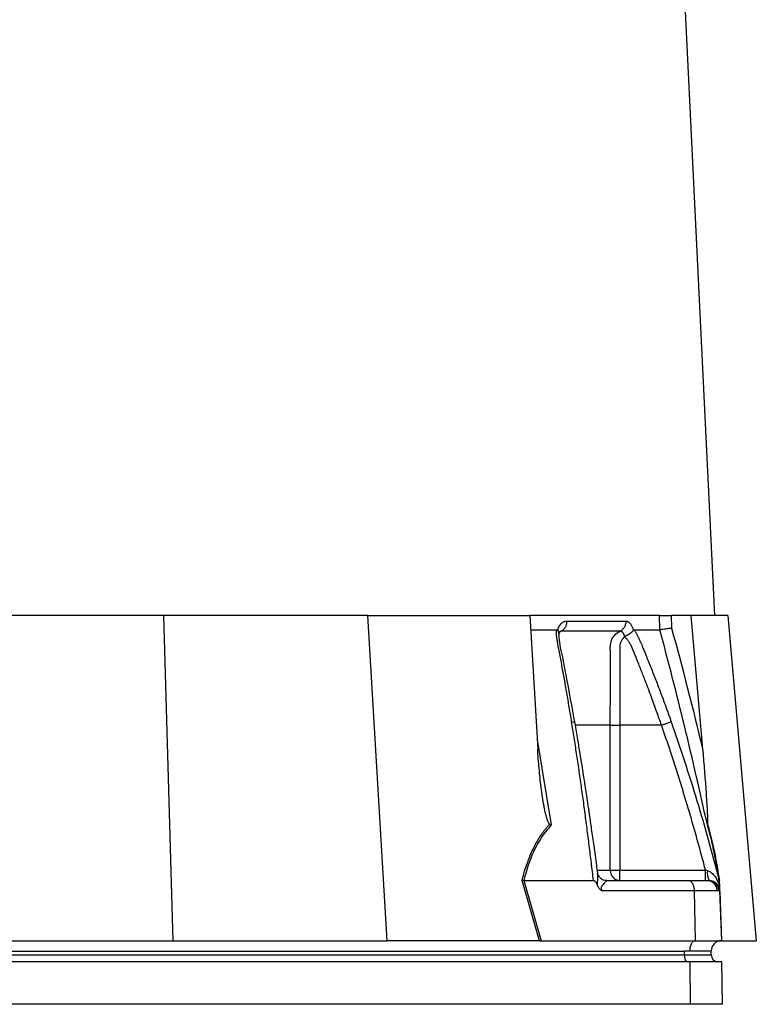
# Model space of a CAD drawing. Extents: x 117 to 1344, y 7 to 1887.
# Tile 7 of 15: x 448 to 657, y 448 to 727. Entities that reach past the tile are written whole.
import ezdxf

# ---------------------------------------------------------------- set-up
doc = ezdxf.new("R2010")
doc.units = 0
doc.layers.get('0').update_dxf_attribs({"linetype": 'CONTINUOUS'})

msp = doc.modelspace()

# ---------------------------------------------------------------- linework, layer by layer
at = {"color": 7, "linetype": 'CONTINUOUS'}
for p, q in [((645.02, 558.49), (604.52, 1400.49)), ((489, 558.49), (432.61, 558.49)), ((489, 558.49), (491.64, 466.49)), ((546.75, 558.49), (489, 558.49)), ((546.75, 558.49), (552.17, 466.49)), ((546.75, 558.49), (592.69, 558.49)), ((592.69, 558.49), (594.91, 520.69)), ((629.36, 558.49), (592.69, 558.49)), ((629.5, 554.49), (629.36, 558.49)), ((638.29, 558.49), (632.69, 558.49)), ((632.69, 558.49), (632.81, 554.94)), ((638.29, 558.49), (641.6, 520.69)), ((648.75, 558.49), (638.29, 558.49)), ((648.75, 558.49), (656.8, 466.49)), ((592.93, 554.49), (600.21, 554.49)), ((600.51, 554.35), (600.56, 554.49)), ((621.97, 554.49), (622.02, 554.35)), ((615.47, 486.49), (615.47, 527.49)), ((618.16, 527.49), (618.16, 486.49)), ((629.96, 527.49), (618.16, 527.49)), ((594.76, 523.37), (598.73, 499.25)), ((611.86, 486.49), (615.47, 486.49)), ((615.47, 486.49), (618.16, 486.49)), ((618.16, 483.49), (618.16, 486.49)), ((618.16, 486.49), (642.42, 486.49)), ((595.41, 466.49), (590.48, 483.51)), ((590.97, 483.49), (590.96, 483.49)), ((590.96, 483.49), (595.88, 466.49)), ((590.97, 483.49), (610.7, 483.49)), ((614.38, 483.49), (637.71, 483.49)), ((637.71, 483.49), (642.87, 483.49)), ((642.87, 483.49), (643.23, 483.49)), ((643.23, 483.49), (643.41, 483.49)), ((646.15, 484.05), (646.31, 483.49)), ((646.3, 483.46), (646.22, 483.8)), ((639.21, 480.59), (613.17, 480.59)), ((639.21, 480.59), (639.45, 466.49)), ((645.73, 480.59), (639.21, 480.59)), ((646.18, 480.59), (645.73, 480.59)), ((646.41, 480.59), (646.18, 480.59)), ((646.41, 480.59), (646.9, 466.49)), ((646.47, 480.43), (646.95, 466.49)), ((438.84, 466.49), (491.64, 466.49)), ((491.64, 466.49), (552.17, 466.49)), ((595.17, 466.49), (552.17, 466.49)), ((595.41, 466.49), (595.88, 466.49)), ((595.88, 466.49), (639.45, 466.49)), ((639.45, 466.49), (646.9, 466.49)), ((647.01, 466.49), (656.8, 466.49)), ((394.51, 463.49), (636.51, 463.49)), ((638.01, 463.49), (636.51, 463.49)), ((636.51, 462.49), (636.51, 463.49)), ((644.01, 463.49), (638.01, 463.49)), ((644.01, 462.49), (644.01, 463.49)), ((394.51, 462.49), (636.51, 462.49)), ((638.03, 460.49), (396.03, 460.49)), ((636.51, 462.49), (644.01, 462.49)), ((647.06, 460.49), (638.03, 460.49)), ((638.14, 448.49), (638.03, 460.49)), ((647.27, 448.49), (647.06, 460.49)), ((638.14, 448.49), (396.14, 448.49))]:
    msp.add_line(p, q, dxfattribs=at)
at = {"color": 7, "linetype": 'CONTINUOUS', "flags": 128}
for points in [[(638.01, 463.49), (638.03, 464.06), (638.12, 464.61), (638.25, 465.12), (638.43, 465.57), (638.65, 465.94), (638.9, 466.23), (639.17, 466.41), (639.45, 466.49)], [(637.51, 460.49), (637.31, 460.53), (637.12, 460.64), (636.95, 460.82), (636.8, 461.07), (636.68, 461.38), (636.58, 461.72), (636.53, 462.1), (636.51, 462.49)]]:
    msp.add_lwpolyline(points, dxfattribs=at)
at = {"color": 7, "linetype": 'CONTINUOUS'}
for centre, radius, start, end in [((618.33, 486.34), 2.86, 177.0317, 266.6852), ((647.9, 485.68), 5, 172.1768, 206.0592), ((642.8, 480.56), 2.93, 0.5836, 88.6463), ((643.2, 480.51), 2.97, 1.5161, 89.553), ((643.41, 480.49), 3, 2, 90), ((647.01, 463.49), 3, 92, 180), ((647.01, 463.49), 3, 90, 91.0431), ((646.01, 462.49), 2, 180, 270)]:
    msp.add_arc(centre, radius, start, end, dxfattribs=at)
msp.add_ellipse((596.5, 463.49), major_axis=(13.24, -0.32), ratio=0.225259, start_param=1.658536, end_param=1.676742, dxfattribs=at)
for points, knots in [([(629.36, 558.49), (629.49, 558.49), (629.67, 558.49), (630.12, 558.49), (630.39, 558.49), (630.84, 558.49), (631, 558.49), (631.32, 558.49), (631.49, 558.49), (632, 558.49), (632.35, 558.49), (632.69, 558.49)], [0, 0, 0, 0, 0.25, 0.25, 0.5, 0.5, 0.625, 0.625, 0.75, 0.75, 1, 1, 1, 1]), ([(600.56, 554.49), (600.59, 554.55), (600.63, 554.69), (600.71, 554.88), (600.79, 555.06), (600.88, 555.24), (600.97, 555.41), (601.07, 555.57), (601.17, 555.72), (601.27, 555.87), (601.38, 556.01), (601.49, 556.13), (601.6, 556.26), (601.72, 556.37), (601.88, 556.51), (602.09, 556.65), (602.34, 556.79), (602.6, 556.89), (602.86, 556.95), (603.04, 556.95), (603.12, 556.96)], [0, 0, 0, 0, 0.0442489, 0.088103, 0.1316437, 0.1749545, 0.21812, 0.2612256, 0.3043574, 0.347601, 0.3910414, 0.4347626, 0.4788469, 0.5233746, 0.5684236, 0.6548026, 0.7405374, 0.8262412, 0.9125282, 1, 1, 1, 1]), ([(603.12, 556.96), (603.13, 556.68), (603.11, 556.38), (602.98, 555.8), (602.88, 555.51), (602.6, 554.99), (602.43, 554.75), (602.04, 554.36), (601.83, 554.21), (601.62, 554.1)], [0, 0, 0, 0, 0.25, 0.25, 0.5, 0.5, 0.75, 0.75, 1, 1, 1, 1]), ([(619.86, 556.96), (619.87, 556.68), (619.84, 556.38), (619.7, 555.8), (619.59, 555.51), (619.29, 554.99), (619.11, 554.75), (618.69, 554.36), (618.46, 554.21), (618.23, 554.1)], [0, 0, 0, 0, 0.25, 0.25, 0.5, 0.5, 0.75, 0.75, 1, 1, 1, 1]), ([(619.86, 556.96), (619.89, 556.96), (619.97, 556.96), (620.07, 556.94), (620.18, 556.92), (620.28, 556.88), (620.39, 556.84), (620.49, 556.78), (620.59, 556.72), (620.69, 556.65), (620.79, 556.57), (620.92, 556.45), (621.08, 556.28), (621.25, 556.05), (621.42, 555.79), (621.57, 555.51), (621.72, 555.19), (621.85, 554.86), (621.93, 554.61), (621.97, 554.49)], [0, 0, 0, 0, 0.043919, 0.087472, 0.13073, 0.173768, 0.216664, 0.259492, 0.30233, 0.345255, 0.388344, 0.431671, 0.51489, 0.596546, 0.677156, 0.757259, 0.837405, 0.91814, 1, 1, 1, 1]), ([(632.81, 554.94), (632.8, 554.94), (632.44, 554.88), (631.72, 554.77), (630.75, 554.63), (629.95, 554.53), (629.65, 554.5), (629.5, 554.49)], [0, 0, 0, 0, 0.005472, 0.269784, 0.513888, 0.756924, 1, 1, 1, 1]), ([(600.21, 554.49), (600.24, 554.49), (600.28, 554.48), (600.34, 554.47), (600.4, 554.44), (600.46, 554.4), (600.5, 554.37), (600.51, 554.35)], [0, 0, 0, 0, 0.212576, 0.416535, 0.614103, 0.807726, 1, 1, 1, 1]), ([(604.52, 528.45), (604.41, 529.13), (604.19, 530.51), (603.85, 532.56), (603.51, 534.59), (603.16, 536.62), (602.71, 539.24), (602.14, 542.43), (601.56, 545.59), (601.08, 548.1), (600.8, 549.59), (600.59, 550.65), (600.49, 551.26), (600.4, 551.77), (600.33, 552.27), (600.28, 552.8), (600.24, 553.37), (600.22, 553.94), (600.21, 554.3), (600.21, 554.49)], [0, 0, 0, 0, 0.0777766, 0.1551997, 0.2322716, 0.3089948, 0.3853718, 0.5305262, 0.6744738, 0.7474235, 0.8196146, 0.8463831, 0.8697605, 0.889755, 0.9063828, 0.929523, 0.9527995, 0.9762724, 1, 1, 1, 1]), ([(600.51, 554.35), (600.65, 554.19), (600.9, 553.89), (600.89, 553.6), (600.89, 553.46)], [0, 0, 0, 0, 0.542773, 1, 1, 1, 1]), ([(600.88, 553.24), (600.9, 553.3), (600.96, 553.49), (601.08, 553.77), (601.23, 554.01), (601.21, 553.99), (601.2, 553.98)], [0, 0, 0, 0, 0.121011, 0.34723, 0.710469, 1, 1, 1, 1]), ([(605.48, 528), (604.65, 532.59), (603.43, 539.27), (602.01, 546.82), (601.03, 551.03), (600.96, 552.83), (600.93, 553.74)], [0, 0, 0, 0, 0.521788, 0.759699, 0.879052, 1, 1, 1, 1]), ([(601.62, 554.1), (601.46, 554.01), (601.25, 553.9), (601.08, 553.7), (601.03, 553.65)], [0, 0, 0, 0, 0.74062, 1, 1, 1, 1]), ([(601.62, 554.1), (601.51, 554.1), (601.34, 554.09), (601.18, 553.97), (601.13, 553.93)], [0, 0, 0, 0, 0.646085, 1, 1, 1, 1]), ([(618.23, 554.1), (617.66, 554.1), (616.42, 554.1), (614.57, 554.1), (612.55, 554.1), (611.13, 554.1), (609.63, 554.1), (608.17, 554.1), (605.97, 554.1), (603.84, 554.1), (602.33, 554.1), (601.62, 554.1)], [0.7589111, 0.7589111, 0.7589111, 0.7589111, 0.7820302, 0.8131687, 0.8443073, 0.8754458, 0.8754458, 0.9065844, 0.9377229, 0.9688615, 0.9919807, 0.9919807, 0.9919807, 0.9919807]), ([(615.47, 527.49), (615.47, 529.49), (615.48, 534.99), (615.48, 540.5), (615.48, 545.51), (615.52, 547.47), (615.44, 549.94), (615.71, 551.46), (616.49, 552.83), (617.41, 553.68), (618.04, 554), (618.23, 554.1)], [0, 0, 0, 0, 0.215903, 0.59376, 0.595614, 0.756404, 0.805058, 0.862766, 0.91991, 0.976224, 1, 1, 1, 1]), ([(619.53, 552.41), (619.41, 552.33), (619.24, 552.23), (618.91, 551.91), (618.57, 551.42), (618.25, 550.64), (618.14, 549.64), (618.21, 547.44), (618.16, 545.16), (618.17, 543.2), (618.16, 542.71), (618.16, 538.63), (618.16, 533.58), (618.16, 528.55), (618.16, 527.49)], [0, 0, 0, 0, 0.017269, 0.02335, 0.05488, 0.088566, 0.123098, 0.172668, 0.348538, 0.392505, 0.403497, 0.406245, 0.87477, 1, 1, 1, 1]), ([(619.53, 552.58), (619.52, 552.62), (619.5, 552.7), (619.46, 552.83), (619.41, 552.98), (619.34, 553.14), (619.25, 553.32), (619.14, 553.5), (619.02, 553.67), (618.88, 553.83), (618.73, 553.95), (618.56, 554.04), (618.4, 554.1), (618.29, 554.1), (618.23, 554.1)], [0, 0, 0, 0, 0.038504, 0.086514, 0.144034, 0.211029, 0.287449, 0.37325, 0.468405, 0.572922, 0.680036, 0.786786, 0.893373, 1, 1, 1, 1]), ([(619.55, 552.59), (619.56, 552.6), (619.59, 552.63), (619.65, 552.67), (619.72, 552.71), (619.8, 552.75), (619.9, 552.8), (620, 552.86), (620.12, 552.92), (620.25, 552.98), (620.39, 553.06), (620.55, 553.14), (620.71, 553.23), (620.87, 553.33), (621.04, 553.44), (621.22, 553.56), (621.4, 553.7), (621.58, 553.85), (621.74, 554.02), (621.9, 554.18), (621.98, 554.3), (622.02, 554.35)], [0, 0, 0, 0, 0.017248, 0.037456, 0.060913, 0.087838, 0.118407, 0.152763, 0.191026, 0.233291, 0.279627, 0.330072, 0.384627, 0.443251, 0.505852, 0.572276, 0.648655, 0.730209, 0.816408, 0.906598, 1, 1, 1, 1]), ([(629.96, 527.49), (629.53, 528.71), (628.61, 531.35), (627.07, 535.58), (625.75, 539.07), (624.75, 541.67), (624.14, 543.21), (623.51, 544.81), (623.01, 546.08), (622.64, 546.99), (622.42, 547.52), (622.2, 548.06), (621.98, 548.59), (621.75, 549.13), (621.57, 549.56), (621.43, 549.89), (621.31, 550.11), (621.18, 550.35), (621.04, 550.59), (620.88, 550.85), (620.7, 551.11), (620.52, 551.37), (620.32, 551.64), (620.11, 551.92), (619.89, 552.19), (619.74, 552.37), (619.66, 552.46)], [0, 0, 0, 0, 0.143085, 0.308796, 0.497427, 0.555835, 0.616742, 0.680167, 0.746121, 0.767405, 0.788723, 0.810074, 0.831456, 0.852865, 0.874301, 0.883002, 0.892336, 0.902282, 0.912815, 0.923904, 0.935514, 0.947608, 0.960145, 0.973084, 0.986383, 1, 1, 1, 1]), ([(622.02, 554.35), (622.03, 554.37), (622.05, 554.4), (622.08, 554.43), (622.12, 554.46), (622.15, 554.47), (622.19, 554.49), (622.22, 554.49), (622.23, 554.49)], [0, 0, 0, 0, 0.160202, 0.321039, 0.484027, 0.650625, 0.822199, 1, 1, 1, 1]), ([(622.23, 554.49), (622.29, 554.38), (622.42, 554.18), (622.6, 553.86), (622.77, 553.54), (622.94, 553.23), (623.11, 552.91), (623.27, 552.58), (623.43, 552.26), (623.59, 551.93), (623.78, 551.51), (624.03, 550.93), (624.4, 550.07), (624.84, 549.01), (625.34, 547.81), (626.16, 545.79), (627.29, 542.97), (628.69, 539.37), (630.06, 535.75), (631.4, 532.12), (632.27, 529.67), (632.71, 528.45)], [0, 0, 0, 0, 0.013423, 0.026738, 0.039956, 0.053088, 0.066144, 0.079134, 0.09207, 0.104963, 0.117824, 0.141662, 0.172831, 0.217057, 0.263491, 0.312127, 0.449156, 0.58733, 0.723761, 0.861313, 1, 1, 1, 1]), ([(642.94, 499.25), (640.9, 508.51), (638.77, 517.74), (634.3, 536.16), (631.96, 545.34), (629.49, 554.49)], [0, 0, 0, 0, 0.5, 0.5, 1, 1, 1, 1]), ([(610.7, 483.49), (610.6, 484.32), (610.41, 485.99), (610.11, 488.49), (609.81, 490.97), (609.5, 493.43), (609.19, 495.87), (608.88, 498.3), (608.57, 500.72), (608.25, 503.12), (607.93, 505.5), (607.6, 507.87), (607.27, 510.22), (606.94, 512.55), (606.61, 514.87), (606.27, 517.17), (605.93, 519.46), (605.58, 521.73), (605.23, 523.98), (604.88, 526.22), (604.64, 527.71), (604.52, 528.45)], [0, 0, 0, 0, 0.055211, 0.110128, 0.164753, 0.219086, 0.273129, 0.326884, 0.38035, 0.43353, 0.486425, 0.539036, 0.591365, 0.643413, 0.695181, 0.746671, 0.797884, 0.848822, 0.899487, 0.949879, 1, 1, 1, 1]), ([(604.52, 528.45), (604.73, 528.41), (605.17, 528.34), (605.47, 528.17), (605.45, 528.03), (605.45, 528)], [0, 0, 0, 0, 0.413142, 0.850219, 1, 1, 1, 1]), ([(611.89, 485.64), (611.8, 486.36), (611.46, 488.95), (610.89, 493.12), (610.22, 497.92), (609.64, 501.97), (609.15, 505.28), (608.78, 507.77), (608.49, 509.67), (608.21, 511.43), (607.88, 513.57), (607.44, 516.32), (606.9, 519.68), (606.24, 523.65), (605.75, 526.48), (605.48, 528)], [0, 0, 0, 0, 0.050663, 0.180653, 0.293264, 0.388491, 0.466333, 0.526794, 0.564787, 0.601012, 0.651659, 0.716876, 0.796665, 0.891033, 1, 1, 1, 1]), ([(615.47, 527.49), (613.05, 527.49), (609.97, 527.49), (606.34, 527.49), (605.57, 527.49)], [0, 0, 0, 0, 0.789481, 1, 1, 1, 1]), ([(615.47, 527.49), (615.72, 527.49), (616.11, 527.49), (617.05, 527.49), (617.61, 527.49), (618.16, 527.49)], [0, 0, 0, 0, 0.5, 0.5, 1, 1, 1, 1]), ([(629.96, 527.49), (630.25, 527.59), (630.56, 527.7), (631.16, 527.91), (631.45, 528.01), (631.96, 528.19), (632.19, 528.26), (632.52, 528.38), (632.64, 528.42), (632.71, 528.45)], [0, 0, 0, 0, 0.25, 0.25, 0.5, 0.5, 0.75, 0.75, 1, 1, 1, 1]), ([(642.42, 486.49), (642.2, 487.34), (641.74, 489.05), (641.05, 491.59), (640.35, 494.12), (639.65, 496.63), (638.94, 499.12), (638.23, 501.59), (637.51, 504.04), (636.78, 506.47), (636.05, 508.88), (635.31, 511.27), (634.56, 513.65), (633.81, 516), (633.05, 518.34), (632.29, 520.65), (631.52, 522.95), (630.75, 525.22), (630.22, 526.73), (629.96, 527.49)], [0, 0, 0, 0, 0.061953, 0.123509, 0.18467, 0.245435, 0.305808, 0.365787, 0.425376, 0.484574, 0.543383, 0.601804, 0.659839, 0.717488, 0.774754, 0.831636, 0.888137, 0.944258, 1, 1, 1, 1]), ([(632.71, 528.45), (635.22, 521.03), (640.18, 506.37), (644.18, 491.43), (646.15, 484.05)], [0, 0, 0, 0, 0.506448, 1, 1, 1, 1]), ([(598.31, 499.48), (598.23, 499.54), (598.16, 499.61), (598.03, 499.79), (597.98, 499.88), (597.83, 500.17), (597.74, 500.38), (597.51, 501.01), (597.39, 501.45), (597.16, 502.32), (597.06, 502.76), (596.87, 503.64), (596.78, 504.09), (596.54, 505.42), (596.39, 506.31), (596.12, 508.1), (596, 509), (595.67, 511.69), (595.48, 513.48), (595.15, 517.09), (595.02, 518.89), (594.91, 520.69)], [0, 0, 0, 0, 0.015625, 0.015625, 0.03125, 0.03125, 0.0625, 0.0625, 0.125, 0.125, 0.1875, 0.1875, 0.25, 0.25, 0.375, 0.375, 0.5, 0.5, 0.75, 0.75, 1, 1, 1, 1]), ([(641.6, 520.69), (641.75, 518.89), (641.91, 517.09), (642.2, 513.48), (642.34, 511.68), (642.53, 508.99), (642.59, 508.09), (642.71, 506.3), (642.77, 505.41), (642.85, 504.07), (642.87, 503.63), (642.92, 502.75), (642.94, 502.31), (642.98, 501.43), (642.99, 501), (643, 500.37), (643, 500.17), (643, 499.88), (643, 499.79), (642.99, 499.61), (642.98, 499.53), (642.96, 499.48)], [0, 0, 0, 0, 0.25, 0.25, 0.5, 0.5, 0.625, 0.625, 0.75, 0.75, 0.8125, 0.8125, 0.875, 0.875, 0.9375, 0.9375, 0.96875, 0.96875, 0.984375, 0.984375, 1, 1, 1, 1]), ([(590.48, 483.51), (590.65, 484.16), (591.3, 486.62), (592.54, 490.19), (594.37, 494.03), (596.19, 497.02), (597.63, 498.69), (598.31, 499.48)], [0, 0, 0, 0, 0.106661, 0.403142, 0.607796, 0.812344, 1, 1, 1, 1]), ([(598.73, 499.25), (597.66, 497.97), (595.49, 495.38), (593.13, 490.53), (591.74, 486.45), (591.12, 484.07), (590.97, 483.49)], [0, 0, 0, 0, 0.297891, 0.606735, 0.903182, 1, 1, 1, 1]), ([(642.96, 499.48), (642.95, 499.41), (642.93, 499.33), (642.94, 499.25), (642.94, 499.25)], [0, 0, 0, 0, 0.977874, 1, 1, 1, 1]), ([(646.31, 483.49), (646.21, 484.07), (645.83, 486.45), (645.11, 490.46), (644.08, 495.33), (643.32, 497.93), (642.94, 499.25)], [0, 0, 0, 0, 0.096818, 0.393268, 0.691599, 1, 1, 1, 1]), ([(642.96, 499.48), (643.2, 498.69), (643.69, 497.02), (644.41, 494.03), (645.22, 490.19), (645.86, 486.62), (646.25, 484.16), (646.36, 483.51)], [0, 0, 0, 0, 0.187656, 0.392204, 0.596858, 0.893339, 1, 1, 1, 1]), ([(611.87, 482.08), (611.86, 482.16), (611.85, 482.57), (611.88, 483.62), (611.99, 484.78), (611.9, 485.44), (611.88, 485.64)], [0, 0, 0, 0, 0.059044, 0.300683, 0.794115, 1, 1, 1, 1]), ([(614.38, 483.49), (614.15, 483.51), (613.66, 483.55), (612.88, 483.94), (612.29, 484.55), (611.97, 485.21), (611.93, 485.49), (611.91, 485.61)], [0, 0, 0, 0, 0.205019, 0.429539, 0.67098, 0.870855, 1, 1, 1, 1]), ([(642.42, 483.49), (642.42, 483.49), (642.42, 483.57), (642.42, 483.87), (642.42, 484.09), (642.42, 484.64), (642.42, 484.98), (642.42, 485.7), (642.42, 486.09), (642.42, 486.49)], [0, 0, 0, 0, 0.25, 0.25, 0.5, 0.5, 0.75, 0.75, 1, 1, 1, 1]), ([(642.95, 486.36), (643.24, 486.26), (643.58, 486.13), (644.21, 485.69), (645.03, 484.86), (645.76, 483.62), (646.19, 482.57), (646.33, 482.16), (646.36, 482.08)], [0, 0, 0, 0, 0.1574534, 0.1883632, 0.4072301, 0.7755549, 0.9559259, 1, 1, 1, 1]), ([(590.96, 483.49), (590.8, 483.49), (590.63, 483.5), (590.49, 483.51), (590.48, 483.51)], [0, 0, 0, 0, 0.97624, 1, 1, 1, 1]), ([(611.87, 482.08), (611.82, 482.18), (611.67, 482.54), (611.43, 482.99), (611.11, 483.34), (610.89, 483.47), (610.76, 483.48), (610.72, 483.49)], [0, 0, 0, 0, 0.171806, 0.597023, 0.766213, 0.937362, 1, 1, 1, 1]), ([(614.38, 483.49), (614.38, 483.49), (614.44, 483.49), (614.45, 483.45), (614.35, 483.3), (614, 482.96), (613.42, 482.43), (613, 481.86), (612.89, 481.52), (612.87, 481.28), (612.92, 481.05), (613.02, 480.8), (613.13, 480.67), (613.17, 480.59), (613.17, 480.59)], [0, 0, 0, 0, 0.00001, 0.119092, 0.171498, 0.364274, 0.663877, 0.784818, 0.83693, 0.870206, 0.912501, 0.95329, 0.999989, 1, 1, 1, 1]), ([(637.71, 483.49), (637.92, 483.44), (638.35, 483.33), (638.85, 482.55), (639.14, 481.58), (639.19, 480.91), (639.21, 480.59)], [0, 0, 0, 0, 0.270696, 0.562314, 0.789298, 1, 1, 1, 1]), ([(646.31, 483.49), (646.31, 483.48), (646.31, 483.46), (646.32, 483.26), (646.33, 482.8), (646.35, 482.36), (646.36, 482.08)], [0, 0, 0, 0, 0.116914, 0.269187, 0.540255, 1, 1, 1, 1]), ([(613.17, 480.59), (613.17, 480.59), (613.11, 480.63), (612.81, 480.81), (612.28, 481.23), (612.01, 481.8), (611.87, 482.08)], [0, 0, 0, 0, 0.005913, 0.105167, 0.552674, 1, 1, 1, 1]), ([(646.36, 482.08), (646.36, 481.91), (646.37, 481.76), (646.38, 481.46), (646.38, 481.32), (646.39, 481.07), (646.4, 480.96), (646.4, 480.76), (646.41, 480.67), (646.41, 480.59)], [0, 0, 0, 0, 0.25, 0.25, 0.5, 0.5, 0.75, 0.75, 1, 1, 1, 1]), ([(647.27, 448.49), (647.27, 448.49), (647.14, 448.49), (646.66, 448.49), (645.91, 448.49), (645.22, 448.49), (644.42, 448.49), (643.56, 448.49), (642.05, 448.49), (640.29, 448.49), (638.91, 448.49), (638.14, 448.49)], [0.16072828, 0.16072828, 0.16072828, 0.16072828, 0.16221288, 0.16369747, 0.16518207, 0.16666667, 0.16666667, 0.16815126, 0.16963586, 0.17112046, 0.17260505, 0.17260505, 0.17260505, 0.17260505])]:
    msp.add_open_spline(points, degree=3, knots=knots, dxfattribs=at)
for points in [[(603.12, 556.96), (609.32, 556.96), (614.91, 556.96), (619.86, 556.96)], [(632.81, 554.94), (635.93, 543.57), (638.85, 532.16), (641.6, 520.69)], [(622.23, 554.49), (623.54, 554.49), (626.07, 554.49), (628.39, 554.49), (629.5, 554.49)], [(598.31, 499.48), (598.44, 499.4), (598.58, 499.32), (598.73, 499.25)], [(642.42, 486.49), (642.6, 486.45), (642.77, 486.41), (642.95, 486.36)]]:
    msp.add_open_spline(points, degree=3, dxfattribs=at)

doc.saveas('drawing.dxf')
